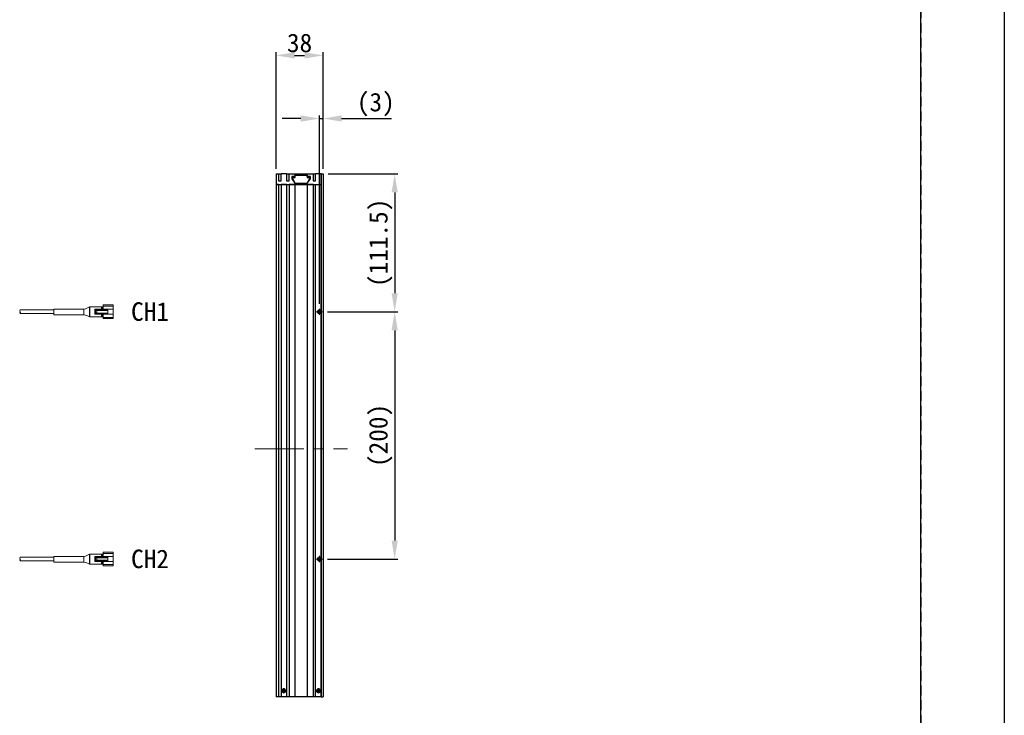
# Model space of a CAD drawing. Header units: millimetres. Extents: x 0 to 420, y 0 to 297.
# Tile 3 of 9: x 261 to 420, y 112 to 225. Entities that reach past the tile are written whole.
import ezdxf
from ezdxf.enums import TextEntityAlignment as Align

# ---------------------------------------------------------------- set-up
doc = ezdxf.new("R2010")
doc.units = ezdxf.units.MM
doc.header["$LTSCALE"] = 0.25
doc.linetypes.add('CENTER', pattern=[50.8, 31.75, -6.35, 6.35, -6.35])
doc.linetypes.add('HIDDEN', pattern=[9.525, 6.35, -3.175])
for name, color, linetype, lineweight in [('BASE', 7, 'Continuous', 9), ('C-SIDE COVER', 7, 'Continuous', 25), ('CABLE 3P', 7, 'Continuous', 20), ('CENTER', 1, 'CENTER', 9), ('DIMENSION', 6, 'Continuous', 15), ('MXB7785', 7, 'Continuous', 20), ('SIDE COVER', 7, 'Continuous', 25), ('T-NUT', 7, 'Continuous', 20), ('TXT1', 5, 'Continuous', 20)]:
    doc.layers.add(name, color=color, linetype=linetype, lineweight=lineweight)
doc.layers.add('FORM', color=252, linetype='Continuous')
doc.layers.add('PAPER', color=254, linetype='Continuous', plot=False)
doc.styles.add('VS Standard', font='msgothic.ttc', dxfattribs={"height": 3})
doc.dimstyles.new('VS Standard x0.2', dxfattribs={"dimtxt": 3, "dimasz": 3, "dimexe": 0.5, "dimexo": 0.8, "dimgap": 0.5, "dimtad": 3, "dimlfac": 5, "dimrnd": 0.0001, "dimzin": 9, "dimdsep": 46, "dimtxsty": 'VS Standard', "dimcen": 0, "dimaunit": 1, "dimadec": 0, "dimazin": 2, "dimtfac": 1, "dimtmove": 0, "dimatfit": 2, "dimfxl": 1, "dimtolj": 1, "dimtzin": 0, "dimarcsym": 0})

# ---------------------------------------------------------------- blocks, each defined once
blk = doc.blocks.new('*D13')
at = {"layer": 'Defpoints', "color": 0}
for p in [(309.9, 208.65), (309.9, 199.69), (309.3, 177.89)]:
    blk.add_point(p, dxfattribs=at)
at = {"layer": 'DIMENSION', "color": 0, "lineweight": -2}
for p, q in [((306.3, 208.65), (303.3, 208.65)), ((309.3, 178.69), (309.3, 209.15)), ((309.3, 208.65), (309.9, 208.65)), ((309.9, 200.49), (309.9, 209.15)), ((312.9, 208.65), (320.94, 208.65))]:
    blk.add_line(p, q, dxfattribs=at)
at = {"layer": 'DIMENSION', "color": 0}
for points in [[(306.3, 208.15), (306.3, 209.15), (309.3, 208.65)], [(312.9, 209.15), (312.9, 208.15), (309.9, 208.65)]]:
    blk.add_solid(points, dxfattribs=at)
at = {"layer": 'DIMENSION', "color": 0, "insert": (318.42, 210.91), "char_height": 3, "attachment_point": 5, "style": 'VS Standard'}
blk.add_mtext('\\A1;\\A1;(3)', dxfattribs=at)
blk = doc.blocks.new('*D14')
at = {"layer": 'Defpoints', "color": 0}
for p in [(309.9, 218.86), (302.3, 199.69), (309.9, 199.69)]:
    blk.add_point(p, dxfattribs=at)
at = {"layer": 'DIMENSION', "color": 0, "lineweight": -2}
for p, q in [((302.3, 200.49), (302.3, 219.36)), ((305.3, 218.86), (306.9, 218.86)), ((309.9, 200.49), (309.9, 219.36))]:
    blk.add_line(p, q, dxfattribs=at)
at = {"layer": 'DIMENSION', "color": 0}
for points in [[(305.3, 219.36), (305.3, 218.36), (302.3, 218.86)], [(306.9, 218.36), (306.9, 219.36), (309.9, 218.86)]]:
    blk.add_solid(points, dxfattribs=at)
at = {"layer": 'DIMENSION', "color": 0, "insert": (306.1, 220.86), "char_height": 3, "attachment_point": 5, "style": 'VS Standard'}
blk.add_mtext('\\A1;38', dxfattribs=at)
blk = doc.blocks.new('*D15')
at = {"layer": 'Defpoints', "color": 0}
for p in [(309.9, 199.69), (309.9, 177.39), (321.47, 177.39)]:
    blk.add_point(p, dxfattribs=at)
at = {"layer": 'DIMENSION', "color": 0, "lineweight": -2}
for p, q in [((310.7, 199.69), (321.97, 199.69)), ((321.47, 196.69), (321.47, 180.39)), ((310.7, 177.39), (321.97, 177.39))]:
    blk.add_line(p, q, dxfattribs=at)
at = {"layer": 'DIMENSION', "color": 0}
for points in [[(321.97, 196.69), (320.97, 196.69), (321.47, 199.69)], [(320.97, 180.39), (321.97, 180.39), (321.47, 177.39)]]:
    blk.add_solid(points, dxfattribs=at)
at = {"layer": 'DIMENSION', "color": 0, "insert": (319.22, 188.54), "char_height": 3, "attachment_point": 5, "rotation": 90, "style": 'VS Standard'}
blk.add_mtext('\\A1;\\A1;(111.5)', dxfattribs=at)
blk = doc.blocks.new('*D16')
at = {"layer": 'Defpoints', "color": 0}
for p in [(309.8, 177.39), (309.8, 137.39), (321.47, 137.39)]:
    blk.add_point(p, dxfattribs=at)
at = {"layer": 'DIMENSION', "color": 0, "lineweight": -2}
for p, q in [((310.6, 177.39), (321.97, 177.39)), ((321.47, 174.39), (321.47, 140.39)), ((310.6, 137.39), (321.97, 137.39))]:
    blk.add_line(p, q, dxfattribs=at)
at = {"layer": 'DIMENSION', "color": 0}
for points in [[(321.97, 174.39), (320.97, 174.39), (321.47, 177.39)], [(320.97, 140.39), (321.97, 140.39), (321.47, 137.39)]]:
    blk.add_solid(points, dxfattribs=at)
at = {"layer": 'DIMENSION', "color": 0, "insert": (319.22, 157.39), "char_height": 3, "attachment_point": 5, "rotation": 90, "style": 'VS Standard'}
blk.add_mtext('\\A1;\\A1;(200)', dxfattribs=at)

msp = doc.modelspace()

# ---------------------------------------------------------------- hatches: boundary and pattern name
at = {"layer": 'CABLE 3P'}
h = msp.add_hatch(dxfattribs=at)
h.set_pattern_fill('ANSI31', color=256, scale=0.02, style=0)
h.set_pattern_definition([(45, (-19.68344, -10), (-0.044901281, 0.044901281), [])])
h.paths.add_polyline_path([(309.6, 177.3921, 0.41421356), (309.3, 177.6921, 1), (309.3, 177.0921, 0.41421356)])
h = msp.add_hatch(dxfattribs=at)
h.set_pattern_fill('ANSI31', color=256, scale=0.025, style=0)
h.set_pattern_definition([(45, (-22.01109, -2.17624), (-0.0561266, 0.0561266), [])])
h.paths.add_polyline_path([(309.3, 137.6921, 1), (309.3, 137.0921, 0.41421356), (309.6, 137.3921, 0.41421356)])
h = msp.add_hatch(dxfattribs=at)
h.set_pattern_fill('ANSI31', color=256, scale=0.02, style=0)
h.set_pattern_definition([(45, (-19.68344, -50), (-0.044901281, 0.044901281), [])])
h.paths.add_polyline_path([(309.6, 137.3921, 0.41421356), (309.3, 137.6921, 1), (309.3, 137.0921, 0.41421356)])

# ---------------------------------------------------------------- linework, layer by layer
at = {"layer": 'BASE', "linetype": 'Continuous', "lineweight": 25}
for p, q in [((309.6, 199.6921), (309.6, 115.0921)), ((309.6, 199.6921), (309.9, 199.6921)), ((309.9, 199.6921), (309.9, 115.0921)), ((309.6, 137.6921), (309.6, 177.0921)), ((309.6, 115.0921), (309.9, 115.0921))]:
    msp.add_line(p, q, dxfattribs=at)
at = {"layer": 'C-SIDE COVER', "linetype": 'Continuous', "lineweight": 25}
for p, q in [((309.6, 197.9921), (309.6, 199.6921)), ((302.7, 197.9921), (302.3, 197.9921)), ((302.3, 197.9921), (302.3, 115.0921)), ((302.7, 197.9921), (302.7, 115.0921)), ((304, 197.9921), (303.1, 197.9921)), ((303.1, 197.9921), (303.1, 115.0921)), ((304, 197.9921), (304, 115.0921)), ((305.35, 197.9921), (304.4, 197.9921)), ((304.4, 197.9921), (304.4, 115.0921)), ((305.35, 197.9921), (305.35, 115.0921)), ((308.3, 197.9921), (307.35, 197.9921)), ((307.35, 197.9921), (307.35, 115.0921)), ((308.3, 197.9921), (308.3, 115.0921)), ((308.7, 115.0921), (308.7, 197.9921)), ((308.7, 197.9921), (309.6, 197.9921)), ((309.6, 177.6921), (309.6, 197.9921)), ((309.3, 177.6921), (309.6, 177.6921)), ((309.6, 177.0921), (309.3, 177.0921)), ((309.3, 137.6921), (309.6, 137.6921)), ((309.3, 137.6921), (309.6, 137.6921)), ((309.6, 137.0921), (309.3, 137.0921)), ((309.6, 137.0921), (309.3, 137.0921)), ((309.6, 115.0921), (309.6, 137.0921)), ((309.6, 127.0921), (309.6, 127.6921)), ((302.7, 115.0921), (302.3, 115.0921)), ((303.1, 115.0921), (302.7, 115.0921)), ((304, 115.0921), (303.1, 115.0921)), ((304.4, 115.0921), (304, 115.0921)), ((305.35, 115.0921), (304.4, 115.0921)), ((307.35, 115.0921), (305.35, 115.0921)), ((308.3, 115.0921), (307.35, 115.0921)), ((308.7, 115.0921), (308.3, 115.0921)), ((309.6, 115.0921), (308.7, 115.0921))]:
    msp.add_line(p, q, dxfattribs=at)
for centre, radius, start, end in [((309.3, 177.3921), 0.3, 90, 270), ((309.3, 137.3921), 0.3, 90, 270), ((309.3, 137.3921), 0.3, 90, 270), ((303.55, 116.0921), 0.32, 90, 270), ((303.55, 116.0921), 0.32, 270, 90), ((309.15, 116.0921), 0.32, 0, 180), ((309.15, 116.0921), 0.32, 180, 0)]:
    msp.add_arc(centre, radius, start, end, dxfattribs=at)
at = {"layer": 'CABLE 3P'}
for p, q in [((275.9735, 178.4921), (274.3735, 178.4921)), ((274.3735, 178.4921), (274.3735, 178.2921)), ((274.3735, 178.2921), (274.3735, 177.7921)), ((274.3735, 178.2921), (275.9735, 178.2921)), ((275.9735, 178.2921), (275.9735, 178.4921)), ((275.9735, 177.7921), (275.9735, 178.2921)), ((260.935, 177.0921), (266.3735, 177.0921)), ((260.9414, 177.6921), (266.3735, 177.6921)), ((271.2535, 177.7921), (266.3735, 177.7921)), ((266.3735, 177.7921), (266.3735, 177.3521)), ((266.3735, 176.9121), (266.3735, 177.3521)), ((271.2535, 176.9121), (266.3735, 176.9121)), ((271.2535, 176.9021), (271.2535, 177.8021)), ((272.1535, 178.2121), (272.2159, 178.2121)), ((272.1535, 176.5721), (272.1535, 178.2121)), ((272.2159, 178.2121), (274.0735, 178.2121)), ((272.2159, 178.2121), (272.2159, 176.5721)), ((272.9962, 177.7921), (273.0962, 177.7921)), ((272.9962, 177.7921), (272.9962, 176.9921)), ((273.0962, 176.9921), (272.9962, 176.9921)), ((273.0962, 177.7921), (273.3235, 177.7921)), ((273.0962, 177.7921), (273.0962, 176.9921)), ((273.3235, 176.9921), (273.0962, 176.9921)), ((273.2322, 177.6721), (273.2322, 177.6121)), ((273.2322, 177.6721), (273.2405, 177.6721)), ((273.2322, 177.6121), (273.2405, 177.6121)), ((273.2322, 177.1721), (273.2405, 177.1721)), ((273.2322, 177.1721), (273.2322, 177.1121)), ((273.2322, 177.1121), (273.2405, 177.1121)), ((273.2405, 177.6121), (273.2405, 177.6721)), ((273.2405, 177.6721), (275.1035, 177.6721)), ((275.1035, 177.6121), (273.2405, 177.6121)), ((273.2405, 177.1121), (273.2405, 177.1721)), ((273.2405, 177.1721), (275.1035, 177.1721)), ((275.1035, 177.1121), (273.2405, 177.1121)), ((273.3235, 177.7121), (273.3195, 177.7121)), ((273.3195, 177.5721), (273.3235, 177.5721)), ((273.3235, 177.2121), (273.3195, 177.2121)), ((273.3195, 177.0721), (273.3235, 177.0721)), ((273.3235, 177.7921), (275.1235, 177.7921)), ((273.3235, 177.7921), (273.3235, 177.7121)), ((273.3235, 177.5721), (273.3235, 177.2121)), ((273.3235, 177.0721), (273.3235, 176.9921)), ((275.1235, 176.9921), (273.3235, 176.9921)), ((275.1235, 177.6921), (273.3278, 177.6921)), ((273.3278, 177.5921), (275.1235, 177.5921)), ((275.1235, 177.1921), (273.3278, 177.1921)), ((273.3278, 177.0921), (275.1235, 177.0921)), ((274.0735, 178.2121), (274.0735, 177.7921)), ((274.2735, 178.1921), (274.0735, 178.1921)), ((274.0735, 178.0921), (274.2735, 178.0921)), ((274.0735, 176.9921), (274.0735, 176.5721)), ((274.2735, 176.6921), (274.0735, 176.6921)), ((274.2735, 178.1921), (274.2735, 178.0921)), ((274.3735, 178.0921), (274.2735, 178.0921)), ((274.2735, 178.0921), (274.2735, 177.7921)), ((274.2735, 176.9921), (274.2735, 176.6921)), ((274.2735, 176.6921), (274.2735, 176.5921)), ((274.2735, 176.6921), (274.3735, 176.6921)), ((274.3735, 176.9921), (274.3735, 176.4921)), ((275.1035, 177.6721), (275.1235, 177.6921)), ((275.1035, 177.6721), (275.1035, 177.6121)), ((275.1035, 177.6121), (275.1235, 177.5921)), ((275.1035, 177.1721), (275.1235, 177.1921)), ((275.1035, 177.1721), (275.1035, 177.1121)), ((275.1035, 177.1121), (275.1235, 177.0921)), ((275.1235, 177.7921), (275.1235, 177.6921)), ((275.9735, 177.7921), (275.1235, 177.7921)), ((275.1235, 177.5921), (275.1235, 177.6921)), ((275.1235, 177.5921), (275.1235, 177.1921)), ((275.1235, 177.0921), (275.1235, 177.1921)), ((275.1235, 177.0921), (275.1235, 176.9921)), ((275.1235, 176.9921), (275.9735, 176.9921)), ((275.9735, 176.9921), (275.9735, 177.7921)), ((275.9735, 176.9921), (275.9735, 176.4921)), ((272.2159, 176.5721), (272.1535, 176.5721)), ((274.0735, 176.5721), (272.2159, 176.5721)), ((274.0735, 176.5921), (274.2735, 176.5921)), ((274.3735, 176.4921), (274.3735, 176.2921)), ((275.9735, 176.4921), (274.3735, 176.4921)), ((274.3735, 176.2921), (275.9735, 176.2921)), ((275.9735, 176.2921), (275.9735, 176.4921)), ((275.9735, 138.4921), (274.3735, 138.4921)), ((274.3735, 138.4921), (274.3735, 138.2921)), ((275.9735, 138.2921), (275.9735, 138.4921)), ((260.935, 137.0921), (266.3735, 137.0921)), ((260.9414, 137.6921), (266.3735, 137.6921)), ((271.2535, 137.7921), (266.3735, 137.7921)), ((266.3735, 137.7921), (266.3735, 137.3521)), ((266.3735, 136.9121), (266.3735, 137.3521)), ((271.2535, 136.9121), (266.3735, 136.9121)), ((271.2535, 136.9021), (271.2535, 137.8021)), ((272.1535, 138.2121), (272.2159, 138.2121)), ((272.1535, 136.5721), (272.1535, 138.2121)), ((272.2159, 138.2121), (274.0735, 138.2121)), ((272.2159, 138.2121), (272.2159, 136.5721)), ((272.9962, 137.7921), (273.0962, 137.7921)), ((272.9962, 137.7921), (272.9962, 136.9921)), ((273.0962, 136.9921), (272.9962, 136.9921)), ((273.0962, 137.7921), (273.3235, 137.7921)), ((273.0962, 137.7921), (273.0962, 136.9921)), ((273.3235, 136.9921), (273.0962, 136.9921)), ((273.2322, 137.6721), (273.2322, 137.6121)), ((273.2322, 137.6721), (273.2405, 137.6721)), ((273.2322, 137.6121), (273.2405, 137.6121)), ((273.2322, 137.1721), (273.2405, 137.1721)), ((273.2322, 137.1721), (273.2322, 137.1121)), ((273.2322, 137.1121), (273.2405, 137.1121)), ((273.2405, 137.6121), (273.2405, 137.6721)), ((273.2405, 137.6721), (275.1035, 137.6721)), ((275.1035, 137.6121), (273.2405, 137.6121)), ((273.2405, 137.1121), (273.2405, 137.1721)), ((273.2405, 137.1721), (275.1035, 137.1721)), ((275.1035, 137.1121), (273.2405, 137.1121)), ((273.3235, 137.7121), (273.3195, 137.7121)), ((273.3195, 137.5721), (273.3235, 137.5721)), ((273.3235, 137.2121), (273.3195, 137.2121)), ((273.3195, 137.0721), (273.3235, 137.0721)), ((273.3235, 137.7921), (275.1235, 137.7921)), ((273.3235, 137.7921), (273.3235, 137.7121)), ((273.3235, 137.5721), (273.3235, 137.2121)), ((273.3235, 137.0721), (273.3235, 136.9921)), ((275.1235, 136.9921), (273.3235, 136.9921)), ((275.1235, 137.6921), (273.3278, 137.6921)), ((273.3278, 137.5921), (275.1235, 137.5921)), ((275.1235, 137.1921), (273.3278, 137.1921)), ((273.3278, 137.0921), (275.1235, 137.0921)), ((274.0735, 138.2121), (274.0735, 137.7921)), ((274.2735, 138.1921), (274.0735, 138.1921)), ((274.0735, 138.0921), (274.2735, 138.0921)), ((274.0735, 136.9921), (274.0735, 136.5721)), ((274.2735, 138.1921), (274.2735, 138.0921)), ((274.3735, 138.0921), (274.2735, 138.0921)), ((274.2735, 138.0921), (274.2735, 137.7921)), ((274.2735, 136.9921), (274.2735, 136.6921)), ((274.3735, 138.2921), (274.3735, 137.7921)), ((274.3735, 138.2921), (275.9735, 138.2921)), ((274.3735, 136.9921), (274.3735, 136.4921)), ((275.1035, 137.6721), (275.1235, 137.6921)), ((275.1035, 137.6721), (275.1035, 137.6121)), ((275.1035, 137.6121), (275.1235, 137.5921)), ((275.1035, 137.1721), (275.1235, 137.1921)), ((275.1035, 137.1721), (275.1035, 137.1121)), ((275.1035, 137.1121), (275.1235, 137.0921)), ((275.1235, 137.7921), (275.1235, 137.6921)), ((275.9735, 137.7921), (275.1235, 137.7921)), ((275.1235, 137.5921), (275.1235, 137.6921)), ((275.1235, 137.5921), (275.1235, 137.1921)), ((275.1235, 137.0921), (275.1235, 137.1921)), ((275.1235, 137.0921), (275.1235, 136.9921)), ((275.1235, 136.9921), (275.9735, 136.9921)), ((275.9735, 137.7921), (275.9735, 138.2921)), ((275.9735, 136.9921), (275.9735, 137.7921)), ((275.9735, 136.9921), (275.9735, 136.4921)), ((272.2159, 136.5721), (272.1535, 136.5721)), ((274.0735, 136.5721), (272.2159, 136.5721)), ((274.2735, 136.6921), (274.0735, 136.6921)), ((274.0735, 136.5921), (274.2735, 136.5921)), ((274.2735, 136.6921), (274.2735, 136.5921)), ((274.2735, 136.6921), (274.3735, 136.6921)), ((274.3735, 136.4921), (274.3735, 136.2921)), ((275.9735, 136.4921), (274.3735, 136.4921)), ((274.3735, 136.2921), (275.9735, 136.2921)), ((275.9735, 136.2921), (275.9735, 136.4921))]:
    msp.add_line(p, q, dxfattribs=at)
for centre in [(309.3, 177.3921), (309.3, 137.3921), (309.3, 137.3921)]:
    msp.add_circle(centre, 0.3, dxfattribs=at)
for centre, radius, start, end in [((274.2735, 178.2921), 0.1, 270, 0), ((261.1882, 177.5343), 0.293, 147.409179, 210.203585), ((261.2079, 177.2448), 0.3127, 151.901185, 209.230022), ((260.6814, 177.2396), 0.2934, 329.818965, 31.312243), ((270.7298, 180.1443), 2.4, 282.601547, 306.382256), ((270.8939, 174.5292), 2.4, 58.343882, 81.383512), ((273.3377, 177.708), 0.0187, 167.242859, 237.996871), ((273.3377, 177.5762), 0.0187, 122.003129, 192.757141), ((273.3377, 177.208), 0.0187, 167.242859, 237.996871), ((273.3377, 177.0762), 0.0187, 122.003129, 192.757141), ((273.3615, 177.7359), 0.0449, 212.003129, 282.757141), ((273.3615, 177.5483), 0.0449, 77.242859, 147.996871), ((273.3615, 177.2359), 0.0449, 212.003129, 282.757141), ((273.3615, 177.0483), 0.0449, 77.242859, 147.996871), ((274.2735, 176.4921), 0.1, 0, 90), ((261.1882, 137.5343), 0.293, 147.409179, 210.203585), ((261.2079, 137.2448), 0.3127, 151.901185, 209.230022), ((260.6814, 137.2396), 0.2934, 329.818965, 31.312243), ((270.7298, 140.1443), 2.4, 282.601547, 306.382256), ((270.8939, 134.5292), 2.4, 58.343882, 81.383512), ((273.3377, 137.708), 0.0187, 167.242859, 237.996871), ((273.3377, 137.5762), 0.0187, 122.003129, 192.757141), ((273.3377, 137.208), 0.0187, 167.242859, 237.996871), ((273.3377, 137.0762), 0.0187, 122.003129, 192.757141), ((273.3615, 137.7359), 0.0449, 212.003129, 282.757141), ((273.3615, 137.5483), 0.0449, 77.242859, 147.996871), ((273.3615, 137.2359), 0.0449, 212.003129, 282.757141), ((273.3615, 137.0483), 0.0449, 77.242859, 147.996871), ((274.2735, 138.2921), 0.1, 270, 0), ((274.2735, 136.4921), 0.1, 0, 90)]:
    msp.add_arc(centre, radius, start, end, dxfattribs=at)
for points in [[(273.3195, 177.7121), (273.2684, 177.7121), (273.2322, 177.6955), (273.2322, 177.6721)], [(273.2322, 177.6121), (273.2322, 177.5887), (273.2684, 177.5721), (273.3195, 177.5721)], [(273.3195, 177.2121), (273.2684, 177.2121), (273.2322, 177.1955), (273.2322, 177.1721)], [(273.2322, 177.1121), (273.2322, 177.0887), (273.2684, 177.0721), (273.3195, 177.0721)], [(273.2405, 177.6721), (273.2405, 177.6838), (273.2767, 177.6921), (273.3278, 177.6921)], [(273.3278, 177.5921), (273.2767, 177.5921), (273.2405, 177.6004), (273.2405, 177.6121)], [(273.2405, 177.1721), (273.2405, 177.1838), (273.2767, 177.1921), (273.3278, 177.1921)], [(273.3278, 177.0921), (273.2767, 177.0921), (273.2405, 177.1004), (273.2405, 177.1121)], [(273.3195, 137.7121), (273.2684, 137.7121), (273.2322, 137.6955), (273.2322, 137.6721)], [(273.2322, 137.6121), (273.2322, 137.5887), (273.2684, 137.5721), (273.3195, 137.5721)], [(273.3195, 137.2121), (273.2684, 137.2121), (273.2322, 137.1955), (273.2322, 137.1721)], [(273.2322, 137.1121), (273.2322, 137.0887), (273.2684, 137.0721), (273.3195, 137.0721)], [(273.2405, 137.6721), (273.2405, 137.6838), (273.2767, 137.6921), (273.3278, 137.6921)], [(273.3278, 137.5921), (273.2767, 137.5921), (273.2405, 137.6004), (273.2405, 137.6121)], [(273.2405, 137.1721), (273.2405, 137.1838), (273.2767, 137.1921), (273.3278, 137.1921)], [(273.3278, 137.0921), (273.2767, 137.0921), (273.2405, 137.1004), (273.2405, 137.1121)]]:
    msp.add_rational_spline(points, [1, 0.804737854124, 0.804737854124, 1], degree=3, dxfattribs=at)
at = {"layer": 'CENTER'}
for p, q in [((308.8, 177.3921), (309.8, 177.3921)), ((309.3, 177.8921), (309.3, 176.8921)), ((298.8619, 155.2158), (313.8619, 155.2158)), ((308.8, 137.3921), (309.8, 137.3921)), ((308.8, 137.3921), (309.8, 137.3921)), ((309.3, 137.8921), (309.3, 136.8921)), ((309.3, 137.8921), (309.3, 136.8921))]:
    msp.add_line(p, q, dxfattribs=at)
at = {"layer": 'FORM'}
msp.add_line((406.5, 44.5), (406.5, 286), dxfattribs=at)
at = {"layer": 'FORM', "linetype": 'HIDDEN'}
msp.add_lwpolyline([(13.5, 286), (406.5, 286), (406.5, 11), (13.5, 11)], close=True, dxfattribs=at)
at = {"layer": 'MXB7785'}
for p, q in [((303.5293, 116.2628), (303.5, 116.2921)), ((303.5, 116.1421), (303.5, 116.2921)), ((303.5, 116.2921), (303.6, 116.2921)), ((303.5293, 116.2628), (303.5707, 116.2628)), ((303.5293, 116.1128), (303.5293, 116.2628)), ((303.5707, 116.2628), (303.6, 116.2921)), ((303.5707, 116.2628), (303.5707, 116.1128)), ((303.6, 116.2921), (303.6, 116.1421)), ((309.1293, 116.2628), (309.1, 116.2921)), ((309.1, 116.1421), (309.1, 116.2921)), ((309.1, 116.2921), (309.2, 116.2921)), ((309.1293, 116.2628), (309.1707, 116.2628)), ((309.1293, 116.1128), (309.1293, 116.2628)), ((309.1707, 116.2628), (309.2, 116.2921)), ((309.1707, 116.2628), (309.1707, 116.1128)), ((309.2, 116.2921), (309.2, 116.1421)), ((303.35, 116.0421), (303.35, 116.1421)), ((303.35, 116.1421), (303.5, 116.1421)), ((303.3793, 116.1128), (303.35, 116.1421)), ((303.3793, 116.0713), (303.35, 116.0421)), ((303.5, 116.0421), (303.35, 116.0421)), ((303.3793, 116.0713), (303.3793, 116.1128)), ((303.3793, 116.1128), (303.5293, 116.1128)), ((303.5293, 116.0713), (303.3793, 116.0713)), ((303.5, 116.1421), (303.5293, 116.1128)), ((303.5293, 116.0713), (303.5, 116.0421)), ((303.5, 115.8921), (303.5, 116.0421)), ((303.5293, 115.9213), (303.5, 115.8921)), ((303.6, 115.8921), (303.5, 115.8921)), ((303.5293, 115.9213), (303.5293, 116.0713)), ((303.5707, 115.9213), (303.5293, 115.9213)), ((303.5707, 116.1128), (303.6, 116.1421)), ((303.5707, 116.1128), (303.7207, 116.1128)), ((303.5707, 116.0713), (303.5707, 115.9213)), ((303.7207, 116.0713), (303.5707, 116.0713)), ((303.5707, 116.0713), (303.6, 116.0421)), ((303.5707, 115.9213), (303.6, 115.8921)), ((303.6, 116.1421), (303.75, 116.1421)), ((303.75, 116.0421), (303.6, 116.0421)), ((303.6, 116.0421), (303.6, 115.8921)), ((303.7207, 116.1128), (303.75, 116.1421)), ((303.7207, 116.1128), (303.7207, 116.0713)), ((303.7207, 116.0713), (303.75, 116.0421)), ((303.75, 116.1421), (303.75, 116.0421)), ((308.95, 116.0421), (308.95, 116.1421)), ((308.95, 116.1421), (309.1, 116.1421)), ((308.9793, 116.1128), (308.95, 116.1421)), ((308.9793, 116.0713), (308.95, 116.0421)), ((309.1, 116.0421), (308.95, 116.0421)), ((308.9793, 116.0713), (308.9793, 116.1128)), ((308.9793, 116.1128), (309.1293, 116.1128)), ((309.1293, 116.0713), (308.9793, 116.0713)), ((309.1, 116.1421), (309.1293, 116.1128)), ((309.1293, 116.0713), (309.1, 116.0421)), ((309.1, 115.8921), (309.1, 116.0421)), ((309.1293, 115.9213), (309.1, 115.8921)), ((309.2, 115.8921), (309.1, 115.8921)), ((309.1293, 115.9213), (309.1293, 116.0713)), ((309.1707, 115.9213), (309.1293, 115.9213)), ((309.1707, 116.1128), (309.2, 116.1421)), ((309.1707, 116.1128), (309.3207, 116.1128)), ((309.1707, 116.0713), (309.1707, 115.9213)), ((309.3207, 116.0713), (309.1707, 116.0713)), ((309.1707, 116.0713), (309.2, 116.0421)), ((309.1707, 115.9213), (309.2, 115.8921)), ((309.2, 116.1421), (309.35, 116.1421)), ((309.35, 116.0421), (309.2, 116.0421)), ((309.2, 116.0421), (309.2, 115.8921)), ((309.3207, 116.1128), (309.35, 116.1421)), ((309.3207, 116.1128), (309.3207, 116.0713)), ((309.3207, 116.0713), (309.35, 116.0421)), ((309.35, 116.1421), (309.35, 116.0421))]:
    msp.add_line(p, q, dxfattribs=at)
for centre in [(303.55, 116.0921), (309.15, 116.0921)]:
    msp.add_circle(centre, 0.3, dxfattribs=at)
at = {"layer": 'PAPER'}
msp.add_lwpolyline([(0, 297), (420, 297), (420, 0), (0, 0)], close=True, dxfattribs=at)
at = {"layer": 'SIDE COVER', "linetype": 'Continuous', "lineweight": 25}
for p, q in [((302.3, 199.6921), (302.3, 197.9921)), ((302.3, 199.6921), (302.7, 199.6921)), ((302.7, 199.6921), (303.1, 199.6921)), ((302.7, 199.6921), (302.7, 198.5921)), ((303.1, 198.5921), (303.1, 199.6921)), ((304, 199.6921), (303.1, 199.6921)), ((304, 199.6921), (304.4, 199.6921)), ((304, 199.6921), (304, 198.5921)), ((304.4, 198.5921), (304.4, 199.6921)), ((304.4, 199.6921), (305.35, 199.6921)), ((305.35, 199.2921), (304.8245, 199.2921)), ((304.8245, 199.2921), (304.8245, 198.8921)), ((305.35, 199.6921), (307.35, 199.6921)), ((305.35, 199.6921), (305.35, 199.2921)), ((307.35, 199.2921), (307.35, 199.6921)), ((307.35, 199.6921), (308.3, 199.6921)), ((307.8755, 199.2921), (307.35, 199.2921)), ((307.8755, 198.8921), (307.8755, 199.2921)), ((308.3, 199.6921), (308.7, 199.6921)), ((308.3, 199.6921), (308.3, 198.5921)), ((309.6, 199.6921), (308.7, 199.6921)), ((308.7, 198.5921), (308.7, 199.6921)), ((302.3, 197.9921), (309.6, 197.9921)), ((302.7, 198.5921), (303.1, 198.5921)), ((304, 198.5921), (304.4, 198.5921)), ((304.8245, 198.8921), (305.35, 198.2195)), ((305.35, 198.2195), (307.35, 198.2195)), ((307.35, 198.2195), (307.8755, 198.8921)), ((308.3, 198.5921), (308.7, 198.5921))]:
    msp.add_line(p, q, dxfattribs=at)
at = {"layer": 'T-NUT', "linetype": 'Continuous', "lineweight": 25}
for p, q in [((305.3669, 198.2195), (304.9, 199.1137)), ((304.9, 199.1137), (305.37, 199.1137)), ((305.37, 199.5137), (307.33, 199.5137)), ((305.37, 199.1137), (305.37, 199.5137)), ((307.33, 199.5137), (307.33, 199.1137)), ((307.33, 199.1137), (307.8, 199.1137)), ((307.8, 199.1137), (307.3331, 198.2195))]:
    msp.add_line(p, q, dxfattribs=at)

# ---------------------------------------------------------------- texts
at = {"layer": 'TXT1', "style": 'VS Standard'}
for s, p in [('CH1', (278.8672, 177.4276)), ('CH2', (278.8672, 137.4276))]:
    msp.add_text(s, height=3, dxfattribs=at).set_placement(p, align=Align.MIDDLE_LEFT)

# ---------------------------------------------------------------- dimensions: what is measured, and where the dimension line sits
at = {"layer": 'DIMENSION'}
dim = msp.add_linear_dim(base=(309.9, 218.8613), p1=(302.3, 199.6921), p2=(309.9, 199.6921), dimstyle='VS Standard x0.2', override={"dimtxsty": 'VS Standard'}, dxfattribs=at)
dim.commit()
dim.dimension.update_dxf_attribs({"geometry": '*D14', "text_midpoint": (306.1, 220.8619)})
dim = msp.add_linear_dim(base=(309.9, 208.6544), p1=(309.3, 177.8921), p2=(309.9, 199.6921), text='\\A1;(<>)', dimstyle='VS Standard x0.2', override={"dimtxsty": 'VS Standard'}, dxfattribs=at)
dim.commit()
dim.dimension.update_dxf_attribs({"geometry": '*D13', "text_midpoint": (318.4198, 210.9055)})
for base, p1, p2, picture, middle in [((321.4706, 177.3921), (309.9, 199.6921), (309.9, 177.3921), '*D15', (319.2195, 188.5421)), ((321.4706, 137.3921), (309.8, 177.3921), (309.8, 137.3921), '*D16', (319.2195, 157.3921))]:
    dim = msp.add_linear_dim(base=base, p1=p1, p2=p2, angle=90, text='\\A1;(<>)', dimstyle='VS Standard x0.2', dxfattribs=at)
    dim.commit()
    dim.dimension.update_dxf_attribs({"geometry": picture, "text_midpoint": middle})

doc.saveas('drawing.dxf')
